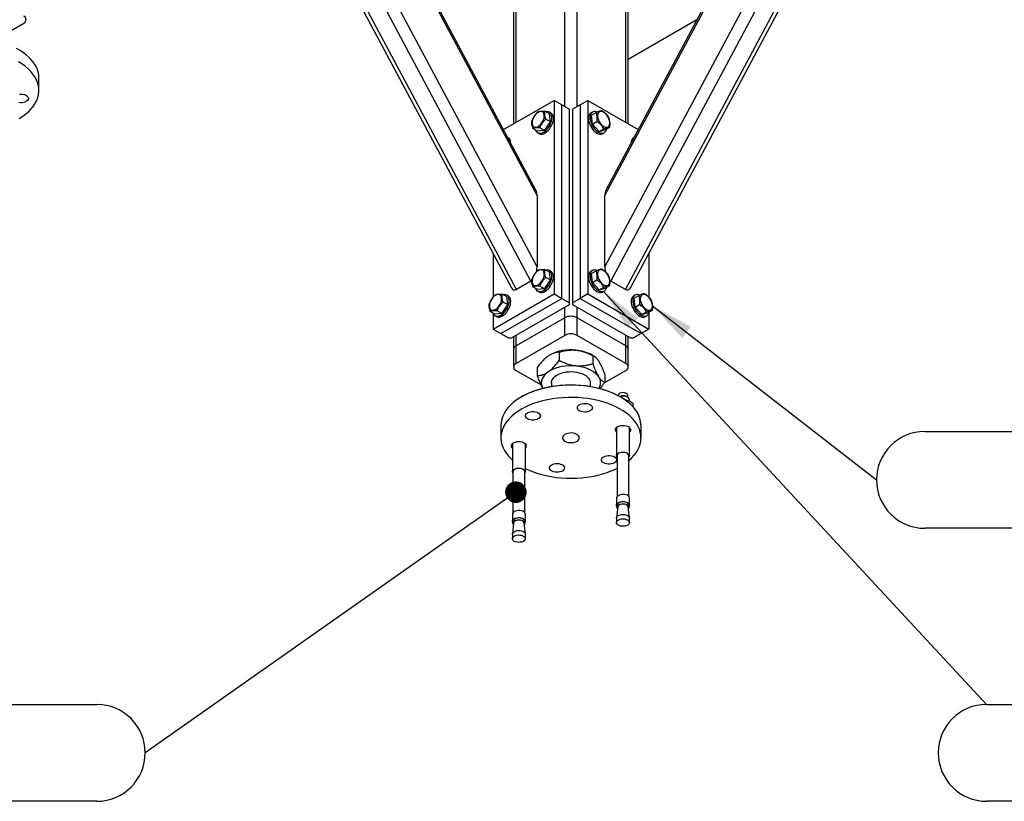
# Model space of a CAD drawing. Header units: millimetres. Extents: x 5 to 589, y 5 to 415.
# Tile 48 of 68: x 439 to 484, y 252 to 289. Entities that reach past the tile are written whole.
import ezdxf

# ---------------------------------------------------------------- set-up
doc = ezdxf.new("R2010")
doc.units = ezdxf.units.MM
doc.layers.add('NOTES', color=6, linetype='Continuous')
doc.layers.add('TRAIT-FORT', color=4, linetype='Continuous', lineweight=25)
doc.styles.add('SLDTEXTSTYLE0', font='TXT', dxfattribs={"width": 0.75})
doc.dimstyles.new('SLDDIMSTYLE4', dxfattribs={"dimtxt": 0.18, "dimasz": 1, "dimexe": 0, "dimexo": 0.0625, "dimgap": 0, "dimtad": 0, "dimtih": 1, "dimtoh": 1, "dimdec": 0, "dimrnd": 1e-09, "dimzin": 0, "dimdsep": 46, "dimtxsty": 'Standard', "dimblk1": 'DOT', "dimblk2": 'DOT', "dimsah": 1, "dimcen": 0.09, "dimadec": 0, "dimazin": 0, "dimtfac": 1, "dimtdec": 0, "dimtofl": 0, "dimtmove": 0, "dimatfit": 3, "dimldrblk": 'DOT', "dimfxl": 1, "dimfrac": 2, "dimtolj": 1, "dimtzin": 0, "dimarcsym": 0})
doc.dimstyles.new('SLDDIMSTYLE5', dxfattribs={"dimtxt": 0.18, "dimasz": 2, "dimexe": 0, "dimexo": 0.0625, "dimgap": 0, "dimtad": 0, "dimtih": 1, "dimtoh": 1, "dimdec": 0, "dimrnd": 1e-09, "dimzin": 0, "dimdsep": 46, "dimtxsty": 'Standard', "dimsah": 1, "dimcen": 0.09, "dimadec": 0, "dimazin": 0, "dimtfac": 2, "dimtdec": 0, "dimtofl": 0, "dimtmove": 0, "dimatfit": 3, "dimfxl": 1, "dimfrac": 2, "dimtolj": 1, "dimtzin": 0, "dimarcsym": 0})

# ---------------------------------------------------------------- blocks, each defined once
blk = doc.blocks.new('SW_NOTE_16')
at = {"layer": 'NOTES', "color": 0}
for p, q in [((-44.346, 2.248), (-2.248, 2.248)), ((-2.248, -2.248), (-44.346, -2.248))]:
    blk.add_line(p, q, dxfattribs=at)
for centre, start, end in [((-44.346, 0), 90, 270), ((-2.248, 0), 270, 90)]:
    blk.add_arc(centre, 2.248, start, end, dxfattribs=at)
at = {"layer": 'NOTES', "color": 0, "insert": (-23.423, 1.985), "char_height": 3.5, "attachment_point": 2, "style": 'SLDTEXTSTYLE0'}
blk.add_mtext('CHEVILLE HILTI M12', dxfattribs=at)
blk = doc.blocks.new('_Dot')
at = {"color": 0, "linetype": 'ByBlock', "lineweight": -2}
blk.add_line((-0.5, 0), (-1, 0), dxfattribs=at)
at = {"color": 0, "linetype": 'ByBlock', "const_width": 0.5}
blk.add_lwpolyline([(-0.25, 0, 1), (0.25, 0, 1)], format="xyb", close=True, dxfattribs=at)
blk = doc.blocks.new('SW_NOTE_17')
at = {"layer": 'NOTES', "color": 0}
for p, q in [((2.248, 2.248), (39.441, 2.248)), ((39.441, -2.248), (2.248, -2.248))]:
    blk.add_line(p, q, dxfattribs=at)
for centre, start, end in [((2.248, 0), 90, 270), ((39.441, 0), 270, 90)]:
    blk.add_arc(centre, 2.248, start, end, dxfattribs=at)
at = {"layer": 'NOTES', "color": 0, "insert": (20.882, 2.002), "char_height": 3.5, "attachment_point": 2, "style": 'SLDTEXTSTYLE0'}
blk.add_mtext('VIS H M10x30-26', dxfattribs=at)
blk = doc.blocks.new('SW_NOTE_18')
at = {"layer": 'NOTES', "color": 0}
for p, q in [((0, 0), (34.332, 0)), ((34.332, -4.496), (0, -4.496))]:
    blk.add_line(p, q, dxfattribs=at)
for centre, start, end in [((0, -2.248), 90, 270), ((34.332, -2.248), 270, 90)]:
    blk.add_arc(centre, 2.248, start, end, dxfattribs=at)
at = {"layer": 'NOTES', "color": 0, "insert": (16.989, -0.263), "char_height": 3.5, "attachment_point": 2, "style": 'SLDTEXTSTYLE0'}
blk.add_mtext('RONDELLE M 10', dxfattribs=at)

msp = doc.modelspace()

# ---------------------------------------------------------------- linework, layer by layer
at = {"layer": 'TRAIT-FORT', "color": 4, "linetype": 'Continuous', "lineweight": 25}
for p, q in [((462.375, 276.489), (447.88, 303.638)), ((462.658, 277.143), (448.541, 303.582)), ((465.805, 277.143), (479.922, 303.582)), ((466.088, 276.489), (480.583, 303.638)), ((447.137, 303.024), (461.473, 276.175)), ((461.704, 276.101), (447.208, 303.25)), ((466.759, 276.101), (481.255, 303.25)), ((466.99, 276.175), (481.326, 303.024)), ((462.658, 280.457), (451.099, 302.106)), ((462.606, 280.71), (451.266, 301.949)), ((465.805, 280.457), (477.364, 302.106)), ((477.197, 301.949), (465.857, 280.71)), ((463.949, 284.583), (463.949, 295.28)), ((464.514, 284.583), (464.514, 295.28)), ((461.569, 293.81), (461.569, 283.781)), ((461.686, 283.848), (461.686, 293.974)), ((466.777, 283.848), (466.777, 293.974)), ((466.894, 283.781), (466.894, 293.81)), ((437.662, 287.776), (438.846, 288.459)), ((470.075, 288.611), (466.894, 286.774)), ((439.551, 285.336), (439.551, 285.908)), ((461.109, 283.515), (463.454, 284.869)), ((463.454, 284.869), (463.454, 275.887)), ((463.807, 284.665), (463.454, 284.869)), ((463.807, 275.683), (463.807, 284.665)), ((463.807, 284.665), (464.161, 284.461)), ((464.656, 284.665), (464.302, 284.461)), ((464.656, 284.665), (465.009, 284.869)), ((464.656, 284.665), (464.656, 275.683)), ((465.009, 284.869), (465.009, 275.887)), ((465.009, 284.869), (467.354, 283.515)), ((463.236, 284.25), (463.024, 284.372)), ((463.304, 284.284), (463.234, 284.324)), ((463.278, 283.877), (463.236, 284.25)), ((464.161, 275.479), (464.161, 284.461)), ((464.302, 284.461), (464.302, 275.479)), ((465.229, 284.324), (465.159, 284.284)), ((465.185, 284.189), (465.397, 284.311)), ((465.228, 283.766), (465.185, 284.189)), ((463.002, 283.475), (463.278, 283.877)), ((463.278, 283.877), (463.066, 283.999)), ((465.228, 283.766), (465.439, 283.889)), ((465.547, 283.426), (465.228, 283.766)), ((462.682, 283.447), (462.47, 283.569)), ((463.002, 283.475), (462.682, 283.447)), ((462.684, 283.372), (462.754, 283.331)), ((463.002, 283.475), (462.79, 283.598)), ((465.547, 283.426), (465.759, 283.548)), ((465.547, 283.426), (465.824, 283.508)), ((465.709, 283.331), (465.779, 283.372)), ((465.824, 283.508), (466.036, 283.63)), ((461.325, 283.141), (461.301, 283.154)), ((467.137, 283.108), (467.128, 283.092)), ((467.162, 283.154), (467.139, 283.141)), ((462.658, 280.457), (462.658, 277.143)), ((465.805, 277.143), (465.805, 280.457)), ((460.625, 277.763), (460.625, 275.751)), ((467.838, 277.763), (467.838, 275.747)), ((463.236, 276.901), (463.024, 277.023)), ((463.304, 276.935), (463.234, 276.976)), ((463.278, 276.528), (463.236, 276.901)), ((465.229, 276.976), (465.159, 276.935)), ((465.185, 276.84), (465.397, 276.962)), ((465.228, 276.417), (465.185, 276.84)), ((462.375, 276.489), (461.704, 276.101)), ((463.002, 276.126), (463.278, 276.528)), ((463.278, 276.528), (463.066, 276.65)), ((465.228, 276.417), (465.439, 276.54)), ((465.547, 276.077), (465.228, 276.417)), ((466.759, 276.101), (466.088, 276.489)), ((460.625, 274.254), (463.454, 275.887)), ((462.682, 276.098), (462.47, 276.22)), ((463.002, 276.126), (462.682, 276.098)), ((462.684, 276.023), (462.754, 275.982)), ((463.002, 276.126), (462.79, 276.249)), ((463.454, 275.887), (463.807, 275.683)), ((465.009, 275.887), (464.656, 275.683)), ((465.009, 275.887), (467.838, 274.254)), ((465.547, 276.077), (465.759, 276.199)), ((465.547, 276.077), (465.824, 276.159)), ((465.709, 275.982), (465.779, 276.023)), ((465.824, 276.159), (466.036, 276.281)), ((460.979, 274.05), (463.807, 275.683)), ((461.256, 275.758), (461.044, 275.88)), ((461.298, 275.385), (461.086, 275.507)), ((461.325, 275.792), (461.254, 275.833)), ((461.298, 275.385), (461.256, 275.758)), ((463.807, 275.683), (464.161, 275.479)), ((464.161, 275.397), (464.161, 275.479)), ((464.656, 275.683), (464.302, 275.479)), ((464.302, 275.479), (464.302, 275.397)), ((464.656, 275.683), (467.484, 274.05)), ((467.209, 275.833), (467.139, 275.792)), ((467.165, 275.697), (467.377, 275.819)), ((467.207, 275.274), (467.165, 275.697)), ((460.702, 274.955), (460.49, 275.077)), ((461.022, 274.983), (460.702, 274.955)), ((461.022, 274.983), (460.81, 275.106)), ((461.022, 274.983), (461.298, 275.385)), ((461.474, 273.846), (464.161, 275.397)), ((463.949, 274.785), (463.949, 275.275)), ((464.302, 275.397), (466.989, 273.846)), ((464.514, 274.785), (464.514, 275.275)), ((467.207, 275.274), (467.419, 275.397)), ((467.527, 274.934), (467.207, 275.274)), ((467.527, 274.934), (467.739, 275.056)), ((467.527, 274.934), (467.804, 275.016)), ((467.804, 275.016), (468.016, 275.138)), ((460.625, 274.965), (460.625, 274.254)), ((460.704, 274.88), (460.775, 274.839)), ((463.949, 274.785), (461.686, 273.478)), ((463.949, 273.968), (463.949, 274.785)), ((466.777, 273.478), (464.514, 274.785)), ((464.514, 273.968), (464.514, 274.785)), ((467.688, 274.839), (467.759, 274.88)), ((467.838, 274.965), (467.838, 274.254)), ((460.625, 274.254), (460.979, 274.05)), ((467.838, 274.254), (467.484, 274.05)), ((460.979, 274.05), (461.332, 273.846)), ((461.332, 273.846), (461.474, 273.846)), ((461.569, 273.901), (461.569, 273.315)), ((463.949, 273.968), (461.686, 272.662)), ((461.686, 273.478), (461.686, 273.968)), ((466.777, 272.662), (464.514, 273.968)), ((466.777, 273.478), (466.777, 273.968)), ((466.894, 273.315), (466.894, 273.901)), ((466.989, 273.846), (467.131, 273.846)), ((467.484, 274.05), (467.131, 273.846)), ((461.569, 273.315), (461.569, 272.499)), ((461.686, 272.662), (461.686, 273.478)), ((463.68, 273.184), (463.68, 272.797)), ((466.777, 272.662), (466.777, 273.478)), ((466.894, 272.499), (466.894, 273.315)), ((463.259, 273.06), (463.254, 273.057)), ((465.302, 273.003), (465.204, 273.06)), ((465.245, 273.03), (465.245, 272.643)), ((461.686, 272.335), (462.843, 271.667)), ((462.666, 272.479), (462.666, 272.091)), ((465.777, 271.758), (466.777, 272.335)), ((465.797, 272.171), (465.797, 271.783)), ((463.332, 271.764), (463.332, 271.597)), ((465.132, 271.597), (465.132, 271.764)), ((461.968, 271.13), (461.933, 271.11)), ((466.421, 271.178), (466.421, 271.171)), ((466.505, 271.28), (466.487, 271.27)), ((466.53, 271.11), (466.495, 271.13)), ((466.805, 271.27), (466.788, 271.28)), ((466.858, 271.096), (466.805, 271.127)), ((466.871, 271.088), (466.871, 271.178)), ((466.946, 270.901), (466.946, 270.974)), ((467.098, 270.816), (467.098, 270.668)), ((460.982, 269.784), (460.982, 269.212)), ((466.346, 269.69), (466.346, 268.381)), ((466.946, 268.381), (466.946, 269.69)), ((467.482, 269.212), (467.482, 269.784)), ((461.517, 268.943), (461.517, 267.634)), ((462.117, 267.634), (462.117, 268.943)), ((466.371, 268.381), (466.371, 266.482)), ((466.921, 266.482), (466.921, 268.381)), ((461.542, 267.634), (461.542, 265.735)), ((462.092, 265.735), (462.092, 267.634)), ((466.346, 266.413), (466.346, 266.083)), ((466.946, 266.083), (466.946, 266.413)), ((466.401, 266.002), (466.347, 265.499)), ((466.371, 266.083), (466.371, 265.993)), ((466.946, 265.499), (466.892, 266.002)), ((466.921, 265.993), (466.921, 266.083)), ((461.517, 265.666), (461.517, 265.335)), ((462.117, 265.335), (462.117, 265.666)), ((466.346, 265.488), (466.346, 265.278)), ((466.946, 265.278), (466.946, 265.488)), ((461.571, 265.254), (461.517, 264.752)), ((461.542, 265.335), (461.542, 265.246)), ((462.116, 264.752), (462.062, 265.254)), ((462.092, 265.246), (462.092, 265.335)), ((461.517, 264.741), (461.517, 264.531)), ((462.117, 264.531), (462.117, 264.741))]:
    msp.add_line(p, q, dxfattribs=at)
at = {"layer": 'TRAIT-FORT', "color": 4, "linetype": 'Continuous', "lineweight": 25, "flags": 128}
for points in [[(439.551, 285.908), (439.551, 285.925), (439.54, 286.063), (439.511, 286.201), (439.464, 286.337), (439.401, 286.471), (439.32, 286.601), (439.223, 286.728), (439.11, 286.851), (438.982, 286.968), (438.839, 287.079), (438.682, 287.184), (438.512, 287.282)], [(438.641, 284.034), (438.801, 284.137), (438.948, 284.247), (439.08, 284.363), (439.197, 284.484), (439.298, 284.61), (439.382, 284.74), (439.45, 284.873), (439.501, 285.008), (439.534, 285.146), (439.55, 285.284), (439.547, 285.423), (439.527, 285.561), (439.49, 285.698), (439.435, 285.833), (439.363, 285.965), (439.274, 286.094), (439.169, 286.219), (439.048, 286.338), (438.912, 286.453), (438.762, 286.561), (438.599, 286.663)], [(438.651, 285.161), (438.729, 285.164), (438.806, 285.158), (438.879, 285.141), (438.944, 285.116), (438.997, 285.082), (439.036, 285.043), (439.06, 285), (439.065, 284.955), (439.054, 284.91), (439.025, 284.868), (438.981, 284.831), (438.923, 284.8), (438.856, 284.777), (438.781, 284.764), (438.703, 284.761), (438.625, 284.767)], [(462.428, 283.787), (462.441, 283.727), (462.467, 283.68), (462.503, 283.645), (462.548, 283.626), (462.6, 283.623), (462.657, 283.636), (462.717, 283.665), (462.776, 283.707), (462.832, 283.762), (462.883, 283.827), (462.927, 283.9), (462.961, 283.976), (462.984, 284.053), (462.996, 284.127), (462.995, 284.195), (462.981, 284.255), (462.956, 284.302), (462.92, 284.337), (462.875, 284.356), (462.822, 284.359), (462.765, 284.346), (462.706, 284.317), (462.647, 284.275), (462.59, 284.22), (462.539, 284.155), (462.495, 284.082), (462.461, 284.006), (462.438, 283.929), (462.427, 283.855), (462.428, 283.787)], [(462.587, 283.501), (462.59, 283.492), (462.618, 283.435), (462.657, 283.39), (462.706, 283.361), (462.763, 283.347), (462.826, 283.349), (462.893, 283.368), (462.963, 283.402), (463.032, 283.45), (463.099, 283.511), (463.162, 283.582), (463.218, 283.663), (463.265, 283.749), (463.303, 283.838), (463.33, 283.928), (463.345, 284.015), (463.347, 284.097), (463.337, 284.171), (463.315, 284.235), (463.281, 284.286), (463.237, 284.323), (463.184, 284.344), (463.124, 284.35), (463.073, 284.343)], [(462.754, 283.331), (462.777, 283.32), (462.834, 283.306), (462.897, 283.309), (462.964, 283.327), (463.034, 283.361), (463.103, 283.409), (463.17, 283.47), (463.232, 283.542), (463.288, 283.622), (463.336, 283.708), (463.374, 283.798), (463.401, 283.887), (463.415, 283.975), (463.418, 284.057), (463.408, 284.13), (463.385, 284.194), (463.352, 284.245), (463.308, 284.282), (463.304, 284.284)], [(465.074, 284.187), (465.054, 284.122), (465.045, 284.047), (465.049, 283.964), (465.065, 283.877), (465.093, 283.787), (465.132, 283.698), (465.181, 283.612), (465.238, 283.532), (465.301, 283.462), (465.368, 283.402), (465.438, 283.356), (465.507, 283.324), (465.574, 283.307), (465.637, 283.307), (465.693, 283.323), (465.709, 283.331)], [(465.145, 284.228), (465.124, 284.163), (465.116, 284.088), (465.119, 284.005), (465.136, 283.918), (465.164, 283.828), (465.203, 283.738), (465.252, 283.653), (465.308, 283.573), (465.372, 283.503), (465.439, 283.443), (465.509, 283.397), (465.578, 283.365), (465.645, 283.348), (465.707, 283.348), (465.763, 283.364), (465.811, 283.395), (465.849, 283.441), (465.875, 283.5), (465.886, 283.544)], [(465.468, 284.114), (465.482, 284.039), (465.507, 283.962), (465.543, 283.886), (465.588, 283.815), (465.641, 283.751), (465.698, 283.698), (465.757, 283.658), (465.816, 283.633), (465.873, 283.623), (465.924, 283.629), (465.968, 283.651), (466.002, 283.687), (466.025, 283.737), (466.036, 283.799), (466.035, 283.868), (466.022, 283.943), (465.996, 284.02), (465.96, 284.096), (465.915, 284.167), (465.863, 284.231), (465.806, 284.284), (465.746, 284.324), (465.687, 284.349), (465.631, 284.359), (465.58, 284.353), (465.536, 284.331), (465.502, 284.295), (465.479, 284.245), (465.467, 284.183), (465.468, 284.114)], [(461.335, 283.092), (461.335, 283.092), (461.326, 283.108)], [(462.428, 276.438), (462.441, 276.379), (462.467, 276.331), (462.503, 276.297), (462.548, 276.277), (462.6, 276.274), (462.657, 276.287), (462.717, 276.316), (462.776, 276.358), (462.832, 276.413), (462.883, 276.479), (462.927, 276.551), (462.961, 276.627), (462.984, 276.704), (462.996, 276.778), (462.995, 276.846), (462.981, 276.906), (462.956, 276.954), (462.92, 276.988), (462.875, 277.007), (462.822, 277.01), (462.765, 276.997), (462.706, 276.969), (462.647, 276.926), (462.59, 276.871), (462.539, 276.806), (462.495, 276.733), (462.461, 276.657), (462.438, 276.58), (462.427, 276.506), (462.428, 276.438)], [(462.587, 276.153), (462.59, 276.143), (462.618, 276.086), (462.657, 276.041), (462.706, 276.012), (462.763, 275.998), (462.826, 276.001), (462.893, 276.019), (462.963, 276.053), (463.032, 276.101), (463.099, 276.162), (463.162, 276.234), (463.218, 276.314), (463.265, 276.4), (463.303, 276.49), (463.33, 276.579), (463.345, 276.667), (463.347, 276.748), (463.337, 276.822), (463.315, 276.886), (463.281, 276.937), (463.237, 276.974), (463.184, 276.995), (463.124, 277.001), (463.073, 276.995)], [(462.754, 275.982), (462.777, 275.971), (462.834, 275.957), (462.897, 275.96), (462.964, 275.978), (463.034, 276.012), (463.103, 276.06), (463.17, 276.121), (463.232, 276.193), (463.288, 276.273), (463.336, 276.359), (463.374, 276.449), (463.401, 276.539), (463.415, 276.626), (463.418, 276.708), (463.408, 276.781), (463.385, 276.845), (463.352, 276.896), (463.308, 276.933), (463.304, 276.935)], [(465.074, 276.838), (465.054, 276.773), (465.045, 276.698), (465.049, 276.616), (465.065, 276.528), (465.093, 276.438), (465.132, 276.349), (465.181, 276.263), (465.238, 276.184), (465.301, 276.113), (465.368, 276.053), (465.438, 276.007), (465.507, 275.975), (465.574, 275.959), (465.637, 275.958), (465.693, 275.974), (465.709, 275.982)], [(465.145, 276.879), (465.124, 276.814), (465.116, 276.739), (465.119, 276.656), (465.136, 276.569), (465.164, 276.479), (465.203, 276.39), (465.252, 276.304), (465.308, 276.224), (465.372, 276.154), (465.439, 276.094), (465.509, 276.048), (465.578, 276.016), (465.645, 275.999), (465.707, 275.999), (465.763, 276.015), (465.811, 276.046), (465.849, 276.092), (465.875, 276.151), (465.886, 276.195)], [(465.468, 276.765), (465.482, 276.69), (465.507, 276.613), (465.543, 276.537), (465.588, 276.466), (465.641, 276.403), (465.698, 276.35), (465.757, 276.309), (465.816, 276.284), (465.873, 276.274), (465.924, 276.28), (465.968, 276.302), (466.002, 276.339), (466.025, 276.389), (466.036, 276.45), (466.035, 276.519), (466.022, 276.594), (465.996, 276.671), (465.96, 276.747), (465.915, 276.818), (465.863, 276.882), (465.806, 276.935), (465.746, 276.975), (465.687, 277.001), (465.631, 277.011), (465.58, 277.005), (465.536, 276.983), (465.502, 276.946), (465.479, 276.896), (465.467, 276.835), (465.468, 276.765)], [(460.448, 275.295), (460.462, 275.236), (460.487, 275.188), (460.523, 275.154), (460.568, 275.135), (460.62, 275.131), (460.677, 275.144), (460.737, 275.173), (460.796, 275.215), (460.852, 275.271), (460.904, 275.336), (460.947, 275.408), (460.981, 275.484), (461.004, 275.561), (461.016, 275.635), (461.015, 275.703), (461.001, 275.763), (460.976, 275.811), (460.94, 275.845), (460.895, 275.864), (460.842, 275.867), (460.785, 275.854), (460.726, 275.826), (460.667, 275.783), (460.61, 275.728), (460.559, 275.663), (460.516, 275.591), (460.481, 275.514), (460.458, 275.437), (460.447, 275.363), (460.448, 275.295)], [(460.607, 275.01), (460.61, 275), (460.638, 274.943), (460.677, 274.899), (460.726, 274.869), (460.783, 274.855), (460.846, 274.858), (460.914, 274.876), (460.983, 274.91), (461.052, 274.958), (461.119, 275.019), (461.182, 275.091), (461.238, 275.171), (461.285, 275.257), (461.323, 275.347), (461.35, 275.436), (461.365, 275.524), (461.367, 275.605), (461.357, 275.679), (461.335, 275.743), (461.301, 275.794), (461.257, 275.831), (461.204, 275.852), (461.144, 275.858), (461.093, 275.852)], [(460.775, 274.839), (460.797, 274.828), (460.854, 274.814), (460.917, 274.817), (460.984, 274.835), (461.054, 274.869), (461.123, 274.917), (461.19, 274.978), (461.253, 275.05), (461.309, 275.13), (461.356, 275.216), (461.394, 275.306), (461.421, 275.396), (461.435, 275.483), (461.438, 275.565), (461.428, 275.638), (461.405, 275.702), (461.372, 275.753), (461.328, 275.79), (461.325, 275.792)], [(467.054, 275.695), (467.033, 275.63), (467.025, 275.555), (467.029, 275.473), (467.045, 275.385), (467.073, 275.295), (467.112, 275.206), (467.161, 275.12), (467.218, 275.041), (467.281, 274.97), (467.348, 274.91), (467.418, 274.864), (467.487, 274.832), (467.554, 274.816), (467.617, 274.815), (467.673, 274.831), (467.688, 274.839)], [(467.125, 275.736), (467.104, 275.671), (467.096, 275.596), (467.099, 275.513), (467.116, 275.426), (467.144, 275.336), (467.183, 275.247), (467.232, 275.161), (467.288, 275.081), (467.351, 275.011), (467.419, 274.951), (467.488, 274.905), (467.558, 274.873), (467.625, 274.856), (467.687, 274.856), (467.743, 274.872), (467.791, 274.903), (467.829, 274.949), (467.855, 275.008), (467.866, 275.052)], [(467.448, 275.622), (467.462, 275.547), (467.487, 275.47), (467.523, 275.394), (467.568, 275.323), (467.621, 275.26), (467.678, 275.207), (467.737, 275.166), (467.796, 275.141), (467.853, 275.131), (467.904, 275.137), (467.947, 275.159), (467.982, 275.196), (468.005, 275.246), (468.016, 275.307), (468.015, 275.376), (468.001, 275.451), (467.976, 275.528), (467.94, 275.604), (467.895, 275.675), (467.843, 275.739), (467.786, 275.792), (467.726, 275.832), (467.667, 275.858), (467.611, 275.868), (467.559, 275.862), (467.516, 275.84), (467.482, 275.803), (467.459, 275.753), (467.447, 275.692), (467.448, 275.622)], [(463.173, 272.27), (463.078, 272.196), (462.999, 272.116), (462.937, 272.031), (462.892, 271.942), (462.865, 271.851), (462.857, 271.759), (462.867, 271.667), (462.895, 271.576), (462.928, 271.511)], [(464.463, 272.546), (464.304, 272.556), (464.144, 272.556), (463.985, 272.545), (463.83, 272.523), (463.68, 272.491), (463.537, 272.449), (463.404, 272.398), (463.282, 272.338), (463.173, 272.27)], [(463.332, 271.764), (463.333, 271.797), (463.35, 271.869), (463.384, 271.939), (463.434, 272.005), (463.5, 272.067), (463.581, 272.122), (463.673, 272.171), (463.777, 272.212), (463.89, 272.244), (464.009, 272.267), (464.132, 272.28), (464.258, 272.283), (464.383, 272.276), (464.505, 272.259), (464.621, 272.232), (464.731, 272.196), (464.83, 272.152), (464.918, 272.1), (464.992, 272.041), (465.052, 271.978), (465.095, 271.91), (465.122, 271.839), (465.131, 271.767), (465.132, 271.764)], [(465.521, 272.039), (465.457, 272.124), (465.376, 272.204), (465.28, 272.277), (465.169, 272.344), (465.046, 272.403), (464.912, 272.453), (464.769, 272.494), (464.618, 272.525), (464.463, 272.546)], [(467.482, 269.784), (467.48, 269.836), (467.465, 269.974), (467.432, 270.111), (467.381, 270.247), (467.313, 270.38), (467.228, 270.51), (467.127, 270.635), (467.01, 270.756), (466.878, 270.872), (466.732, 270.982), (466.572, 271.085), (466.399, 271.182), (466.214, 271.27), (466.018, 271.351), (465.813, 271.423), (465.599, 271.486), (465.377, 271.539), (465.15, 271.583), (464.917, 271.618), (464.681, 271.642), (464.442, 271.656), (464.201, 271.66), (463.962, 271.653), (463.723, 271.637), (463.487, 271.61), (463.256, 271.573), (463.03, 271.527), (462.81, 271.471), (462.598, 271.405), (462.395, 271.331), (462.202, 271.249), (462.02, 271.158), (461.85, 271.06), (461.693, 270.955), (461.55, 270.844), (461.422, 270.727), (461.309, 270.604), (461.212, 270.477), (461.131, 270.347), (461.068, 270.213), (461.022, 270.077), (460.993, 269.939), (460.982, 269.801), (460.982, 269.784)], [(461.968, 271.13), (461.969, 271.131), (462.144, 271.225), (462.331, 271.311), (462.529, 271.389), (462.736, 271.458), (462.952, 271.518), (463.175, 271.568), (463.403, 271.609), (463.637, 271.639), (463.873, 271.66), (464.112, 271.67), (464.351, 271.67), (464.59, 271.66), (464.826, 271.639), (465.06, 271.609), (465.288, 271.568), (465.511, 271.518), (465.727, 271.458), (465.934, 271.389), (466.132, 271.311), (466.319, 271.225), (466.494, 271.131), (466.495, 271.13)], [(466.921, 268.159), (467.041, 268.269), (467.154, 268.391), (467.251, 268.518), (467.332, 268.649), (467.395, 268.782), (467.441, 268.918), (467.47, 269.056), (467.481, 269.195), (467.475, 269.333), (467.45, 269.471), (467.408, 269.608), (467.349, 269.742), (467.273, 269.874), (467.18, 270.001), (467.071, 270.125), (466.946, 270.243), (466.807, 270.356), (466.653, 270.463), (466.487, 270.563), (466.308, 270.655), (466.117, 270.74), (465.917, 270.816), (465.707, 270.884), (465.489, 270.942), (465.264, 270.991), (465.034, 271.03), (464.799, 271.059), (464.561, 271.078), (464.322, 271.087), (464.081, 271.086), (463.842, 271.075), (463.605, 271.053), (463.371, 271.021), (463.142, 270.98), (462.919, 270.928), (462.703, 270.868), (462.495, 270.798), (462.297, 270.72), (462.109, 270.633), (461.933, 270.539)], [(466.76, 271.29), (466.701, 271.304), (466.637, 271.308), (466.574, 271.301), (466.517, 271.284), (466.47, 271.259), (466.438, 271.227), (466.422, 271.191), (466.421, 271.178)], [(461.933, 270.539), (461.77, 270.437), (461.62, 270.329), (461.484, 270.214), (461.363, 270.094), (461.258, 269.97), (461.17, 269.841), (461.097, 269.709), (461.042, 269.574), (461.005, 269.437), (460.985, 269.299), (460.983, 269.16), (460.998, 269.022), (461.031, 268.884), (461.082, 268.749), (461.15, 268.616), (461.235, 268.486), (461.336, 268.36), (461.453, 268.239), (461.517, 268.181)], [(462.711, 270.09), (462.65, 270.061), (462.579, 270.042), (462.503, 270.032), (462.425, 270.032), (462.348, 270.042), (462.278, 270.061), (462.216, 270.09), (462.167, 270.125), (462.133, 270.166), (462.116, 270.21), (462.116, 270.255), (462.133, 270.299), (462.167, 270.34), (462.216, 270.375), (462.278, 270.404), (462.348, 270.423), (462.425, 270.433), (462.503, 270.433), (462.579, 270.423), (462.65, 270.404), (462.711, 270.375), (462.76, 270.34), (462.794, 270.299), (462.812, 270.255), (462.812, 270.21), (462.794, 270.166), (462.76, 270.125), (462.711, 270.09)], [(464.788, 270.411), (464.715, 270.427), (464.65, 270.453), (464.597, 270.486), (464.558, 270.525), (464.535, 270.568), (464.529, 270.614), (464.54, 270.658), (464.569, 270.7), (464.613, 270.738), (464.671, 270.769), (464.739, 270.791), (464.813, 270.805), (464.892, 270.808), (464.969, 270.801), (465.042, 270.785), (465.107, 270.759), (465.16, 270.726), (465.199, 270.687), (465.222, 270.644), (465.228, 270.598), (465.217, 270.554), (465.188, 270.512), (465.144, 270.474), (465.086, 270.443), (465.019, 270.421), (464.944, 270.407), (464.865, 270.404), (464.788, 270.411)], [(466.308, 269.533), (466.297, 269.578), (466.302, 269.623), (466.326, 269.666), (466.365, 269.705), (466.418, 269.739), (466.483, 269.764), (466.556, 269.781), (466.633, 269.787), (466.711, 269.784), (466.786, 269.771), (466.854, 269.748), (466.912, 269.717), (466.956, 269.68), (466.984, 269.638), (466.996, 269.593), (466.99, 269.548), (466.967, 269.505), (466.946, 269.481)], [(466.346, 269.481), (466.337, 269.491), (466.308, 269.533)], [(461.517, 268.734), (461.507, 268.744), (461.479, 268.786), (461.467, 268.831), (461.473, 268.876), (461.496, 268.919), (461.535, 268.958), (461.588, 268.992), (461.653, 269.017), (461.726, 269.034), (461.804, 269.04), (461.882, 269.037), (461.957, 269.024), (462.025, 269.001), (462.082, 268.97), (462.126, 268.933), (462.155, 268.891), (462.155, 268.891)], [(463.865, 269.138), (463.901, 269.094), (463.952, 269.056), (464.017, 269.025), (464.092, 269.002), (464.173, 268.99), (464.257, 268.988), (464.34, 268.996), (464.418, 269.015), (464.487, 269.043), (464.544, 269.078), (464.586, 269.12), (464.612, 269.166), (464.62, 269.215), (464.61, 269.263), (464.582, 269.309), (464.538, 269.35), (464.48, 269.385), (464.409, 269.412), (464.331, 269.429), (464.248, 269.436), (464.164, 269.433), (464.083, 269.419), (464.009, 269.396), (463.946, 269.364), (463.896, 269.325), (463.862, 269.281), (463.844, 269.234), (463.845, 269.185), (463.865, 269.138)], [(465.752, 268.334), (465.813, 268.363), (465.884, 268.382), (465.96, 268.392), (466.038, 268.392), (466.115, 268.382), (466.185, 268.363), (466.247, 268.334), (466.296, 268.299), (466.33, 268.258), (466.347, 268.214), (466.347, 268.169), (466.33, 268.125), (466.296, 268.084), (466.247, 268.049), (466.185, 268.02), (466.115, 268.001), (466.038, 267.991), (465.96, 267.991), (465.884, 268.001), (465.813, 268.02), (465.752, 268.049), (465.703, 268.084), (465.669, 268.125), (465.651, 268.169), (465.651, 268.214), (465.669, 268.258), (465.703, 268.299), (465.752, 268.334)], [(466.371, 268.312), (466.35, 268.353), (466.348, 268.397), (466.364, 268.439), (466.397, 268.478), (466.447, 268.511), (466.509, 268.535), (466.58, 268.55), (466.654, 268.554), (466.729, 268.548), (466.798, 268.531)], [(466.785, 268.518), (466.719, 268.534), (466.648, 268.54), (466.577, 268.535), (466.51, 268.519), (466.453, 268.494), (466.409, 268.461), (466.381, 268.423), (466.371, 268.382), (466.371, 268.381)], [(466.798, 268.531), (466.858, 268.504), (466.904, 268.47), (466.934, 268.43), (466.946, 268.387), (466.939, 268.344), (466.921, 268.312)], [(461.542, 267.565), (461.529, 267.585), (461.517, 267.628), (461.524, 267.671), (461.549, 267.712), (461.591, 267.748), (461.647, 267.777), (461.714, 267.797), (461.787, 267.806), (461.862, 267.805), (461.935, 267.793), (462, 267.771), (462.053, 267.741), (462.092, 267.703), (462.113, 267.662), (462.115, 267.618), (462.099, 267.576), (462.092, 267.565)], [(462.092, 267.634), (462.083, 267.674), (462.056, 267.713), (462.012, 267.746), (461.956, 267.771), (461.89, 267.787), (461.818, 267.793), (461.747, 267.788), (461.681, 267.772), (461.623, 267.747), (461.579, 267.714), (461.552, 267.676), (461.542, 267.635), (461.542, 267.634)], [(462.117, 267.787), (462.249, 267.725), (462.445, 267.645), (462.65, 267.573), (462.864, 267.51), (463.086, 267.456), (463.313, 267.412), (463.546, 267.378), (463.782, 267.354), (464.021, 267.34), (464.262, 267.336), (464.501, 267.342), (464.74, 267.359), (464.976, 267.386), (465.207, 267.422), (465.433, 267.469), (465.653, 267.525), (465.865, 267.59), (466.068, 267.664), (466.261, 267.747), (466.371, 267.8)], [(463.675, 268.013), (463.748, 267.997), (463.813, 267.971), (463.866, 267.938), (463.905, 267.899), (463.928, 267.855), (463.934, 267.81), (463.923, 267.766), (463.894, 267.724), (463.85, 267.686), (463.792, 267.655), (463.724, 267.633), (463.65, 267.619), (463.571, 267.616), (463.494, 267.623), (463.421, 267.639), (463.356, 267.665), (463.303, 267.698), (463.264, 267.737), (463.241, 267.78), (463.235, 267.825), (463.246, 267.87), (463.275, 267.912), (463.319, 267.95), (463.377, 267.98), (463.444, 268.003), (463.519, 268.016), (463.598, 268.02), (463.675, 268.013)], [(466.798, 266.563), (466.729, 266.58), (466.654, 266.586), (466.58, 266.582), (466.509, 266.567), (466.447, 266.543), (466.397, 266.51), (466.364, 266.471), (466.348, 266.429), (466.346, 266.413)], [(462.117, 265.666), (462.113, 265.694), (462.092, 265.736), (462.053, 265.773), (462, 265.803), (461.935, 265.825), (461.862, 265.837), (461.787, 265.839), (461.714, 265.829), (461.647, 265.809), (461.591, 265.78), (461.549, 265.744), (461.524, 265.703), (461.517, 265.666)], [(466.371, 266.013), (466.35, 266.055), (466.348, 266.098), (466.364, 266.141), (466.397, 266.179), (466.447, 266.212), (466.509, 266.237), (466.58, 266.251), (466.654, 266.256), (466.729, 266.249), (466.798, 266.232)], [(466.785, 266.22), (466.719, 266.236), (466.648, 266.241), (466.577, 266.236), (466.51, 266.221), (466.453, 266.195), (466.409, 266.163), (466.381, 266.125), (466.371, 266.084), (466.371, 266.083)], [(466.393, 265.931), (466.38, 265.953), (466.371, 265.994), (466.381, 266.035), (466.409, 266.073), (466.453, 266.106), (466.51, 266.131), (466.577, 266.146), (466.648, 266.151), (466.719, 266.146), (466.785, 266.13)], [(466.771, 266.115), (466.709, 266.13), (466.642, 266.135), (466.576, 266.129), (466.515, 266.113), (466.464, 266.088), (466.426, 266.056), (466.405, 266.019), (466.401, 266.002)], [(466.785, 266.13), (466.842, 266.104), (466.885, 266.071), (466.912, 266.033), (466.921, 265.992), (466.912, 265.951), (466.899, 265.931)], [(466.798, 266.232), (466.858, 266.206), (466.904, 266.171), (466.934, 266.132), (466.946, 266.089), (466.939, 266.045), (466.921, 266.013)], [(461.542, 265.266), (461.529, 265.286), (461.517, 265.329), (461.524, 265.373), (461.549, 265.413), (461.591, 265.449), (461.647, 265.478), (461.714, 265.498), (461.787, 265.508), (461.862, 265.507), (461.935, 265.495), (462, 265.473), (462.053, 265.442), (462.092, 265.405), (462.113, 265.363), (462.115, 265.32), (462.099, 265.278), (462.092, 265.266)], [(462.092, 265.335), (462.083, 265.376), (462.056, 265.414), (462.012, 265.447), (461.956, 265.472), (461.89, 265.489), (461.818, 265.494), (461.747, 265.489), (461.681, 265.473), (461.623, 265.448), (461.579, 265.416), (461.552, 265.378), (461.542, 265.336), (461.542, 265.335)], [(461.564, 265.184), (461.551, 265.206), (461.542, 265.247), (461.552, 265.288), (461.579, 265.326), (461.623, 265.359), (461.681, 265.384), (461.747, 265.399), (461.818, 265.404), (461.89, 265.399), (461.956, 265.383), (462.012, 265.357), (462.056, 265.324), (462.083, 265.286), (462.092, 265.245), (462.082, 265.204), (462.07, 265.184)], [(462.062, 265.254), (462.062, 265.258), (462.047, 265.295), (462.015, 265.329), (461.969, 265.357), (461.911, 265.377), (461.846, 265.387), (461.779, 265.386), (461.715, 265.375), (461.658, 265.354), (461.613, 265.326), (461.584, 265.291), (461.571, 265.254)], [(466.346, 265.488), (466.348, 265.504), (466.364, 265.546), (466.397, 265.585), (466.447, 265.618), (466.509, 265.642), (466.58, 265.657), (466.654, 265.661), (466.729, 265.655), (466.798, 265.638)], [(466.798, 265.428), (466.858, 265.401), (466.904, 265.367), (466.934, 265.327), (466.946, 265.284), (466.939, 265.241), (466.914, 265.2), (466.872, 265.164), (466.816, 265.135), (466.749, 265.116), (466.676, 265.106), (466.601, 265.107), (466.528, 265.119), (466.463, 265.141), (466.41, 265.172), (466.372, 265.209), (466.35, 265.25), (466.348, 265.294), (466.364, 265.336), (466.397, 265.375), (466.447, 265.408), (466.509, 265.432), (466.58, 265.447), (466.654, 265.451), (466.729, 265.445), (466.798, 265.428)], [(466.798, 265.638), (466.858, 265.611), (466.904, 265.577), (466.934, 265.537), (466.946, 265.494), (466.946, 265.488)], [(461.517, 264.741), (461.524, 264.778), (461.549, 264.819), (461.591, 264.855), (461.647, 264.884), (461.714, 264.904), (461.787, 264.913), (461.862, 264.912), (461.935, 264.9), (462, 264.878), (462.053, 264.848), (462.092, 264.811), (462.113, 264.769), (462.117, 264.741)], [(461.665, 264.382), (461.605, 264.408), (461.559, 264.442), (461.529, 264.482), (461.517, 264.525), (461.524, 264.568), (461.549, 264.609), (461.591, 264.645), (461.647, 264.674), (461.714, 264.694), (461.787, 264.704), (461.862, 264.702), (461.935, 264.69), (462, 264.668), (462.053, 264.638), (462.092, 264.601), (462.113, 264.559), (462.115, 264.516), (462.099, 264.473), (462.066, 264.434), (462.016, 264.402), (461.954, 264.377), (461.883, 264.362), (461.809, 264.358), (461.734, 264.365), (461.665, 264.382)]]:
    msp.add_lwpolyline(points, dxfattribs=at)
at = {"layer": 'TRAIT-FORT', "color": 4, "linetype": 'Continuous', "lineweight": 25}
for centre, radius, start, end in [((438.784, 288.623), 0.175, 290.7834, 69.2166), ((465.262, 284.108), 0.204, 120.61, 157.374), ((465.341, 284.134), 0.217, 64.4059, 154.4766), ((461.164, 282.917), 0.275, 355.8698, 54.3203), ((467.413, 282.895), 0.388, 157.4774, 179.6399), ((467.242, 282.965), 0.204, 120.61, 157.374), ((465.262, 276.76), 0.204, 120.61, 157.374), ((465.341, 276.785), 0.217, 64.4059, 154.4766), ((467.242, 275.617), 0.204, 120.61, 157.374), ((467.321, 275.642), 0.217, 64.4059, 154.4766), ((464.232, 274.239), 0.615, 62.6097, 117.3903), ((464.232, 273.422), 0.615, 62.6097, 117.3903), ((461.769, 273.295), 0.201, 114.3747, 174.3052), ((464.216, 271.238), 2.058, 83.1201, 117.7177), ((464.32, 271.449), 1.837, 61.2246, 85.5353), ((466.694, 273.295), 0.201, 5.6948, 65.6253), ((461.748, 272.499), 0.175, 110.7834, 249.2166), ((466.715, 272.499), 0.175, 290.7834, 69.2166), ((465.114, 271.764), 0.491, 329.0555, 34.0586), ((466.646, 270.825), 0.341, 62.1562, 116.4034), ((466.646, 270.659), 0.488, 71.8831, 107.0941), ((466.646, 271.015), 0.301, 61.923, 118.077), ((466.738, 271.156), 0.136, 9.1598, 80.4345), ((466.768, 270.945), 0.181, 9.1903, 80.404), ((462.031, 268.838), 0.135, 309.6634, 22.9671), ((466.755, 268.352), 0.169, 9.9818, 79.6125), ((466.768, 266.384), 0.181, 9.1903, 80.404), ((466.742, 265.963), 0.154, 14.276, 79.3553), ((466.755, 266.053), 0.169, 9.9818, 79.6125)]:
    msp.add_arc(centre, radius, start, end, dxfattribs=at)
for centre, major_axis, start_param, end_param in [((462.375, 280.293), (0.12, 0.514), 5.149104, 5.765397), ((466.088, 280.293), (-0.12, 0.514), 0.517788, 1.134081), ((462.375, 276.98), (0.12, 0.514), 4.706008, 5.149104), ((466.088, 276.98), (-0.12, 0.514), 1.134081, 1.591886), ((462.375, 276.98), (0.12, 0.514), 3.578308, 3.73839), ((466.088, 276.98), (-0.12, 0.514), 2.520499, 2.704878), ((461.704, 276.592), (0.12, 0.514), 2.623805, 3.578308), ((466.759, 276.592), (-0.12, 0.514), 2.704878, 3.659381)]:
    msp.add_ellipse(centre, major_axis=major_axis, ratio=0.498758, start_param=start_param, end_param=end_param, dxfattribs=at)
for points, knots in [([(462.704, 284.343), (462.672, 284.313), (462.608, 284.252), (462.53, 284.151), (462.47, 284.046), (462.441, 283.977), (462.427, 283.942)], [0, 0, 0, 0, 0.264605, 0.534948, 0.765343, 1, 1, 1, 1]), ([(462.704, 284.343), (462.724, 284.35), (462.764, 284.364), (462.842, 284.375), (462.93, 284.377), (462.992, 284.374), (463.024, 284.372)], [0, 0, 0, 0, 0.264605, 0.534948, 0.765343, 1, 1, 1, 1]), ([(463.066, 283.999), (463.058, 284.026), (463.041, 284.08), (463.021, 284.165), (463.012, 284.254), (463.016, 284.324), (463.022, 284.361), (463.024, 284.372)], [0, 0, 0, 0, 0.1920039, 0.3858618, 0.637826, 0.8965988, 1, 1, 1, 1]), ([(465.673, 284.393), (465.657, 284.39), (465.624, 284.385), (465.558, 284.367), (465.481, 284.342), (465.425, 284.321), (465.397, 284.311)], [0, 0, 0, 0, 0.264605, 0.534948, 0.765343, 1, 1, 1, 1]), ([(465.439, 283.889), (465.445, 283.949), (465.454, 284.048), (465.439, 284.176), (465.418, 284.255), (465.401, 284.299), (465.397, 284.311)], [0, 0, 0, 0, 0.385549, 0.637642, 0.896546, 1, 1, 1, 1]), ([(465.673, 284.393), (465.709, 284.368), (465.781, 284.317), (465.87, 284.232), (465.941, 284.142), (465.975, 284.083), (465.993, 284.052)], [0, 0, 0, 0, 0.264605, 0.534948, 0.765343, 1, 1, 1, 1]), ([(462.47, 283.569), (462.454, 283.623), (462.427, 283.711), (462.416, 283.824), (462.419, 283.894), (462.425, 283.931), (462.427, 283.942)], [0, 0, 0, 0, 0.385549, 0.637642, 0.896546, 1, 1, 1, 1]), ([(462.79, 283.598), (462.806, 283.637), (462.839, 283.716), (462.905, 283.824), (462.982, 283.919), (463.038, 283.972), (463.066, 283.999)], [0, 0, 0, 0, 0.264605, 0.534948, 0.765343, 1, 1, 1, 1]), ([(465.759, 283.548), (465.739, 283.582), (465.699, 283.651), (465.621, 283.743), (465.533, 283.823), (465.471, 283.866), (465.439, 283.889)], [0, 0, 0, 0, 0.264605, 0.534948, 0.765343, 1, 1, 1, 1]), ([(466.036, 283.63), (466.039, 283.66), (466.045, 283.72), (466.046, 283.816), (466.035, 283.917), (466.014, 283.997), (465.998, 284.04), (465.993, 284.052)], [0, 0, 0, 0, 0.192004, 0.385862, 0.637826, 0.896599, 1, 1, 1, 1]), ([(462.79, 283.598), (462.754, 283.6), (462.682, 283.604), (462.594, 283.6), (462.522, 283.588), (462.488, 283.575), (462.47, 283.569)], [0, 0, 0, 0, 0.264605, 0.534948, 0.765343, 1, 1, 1, 1]), ([(465.759, 283.548), (465.791, 283.56), (465.855, 283.583), (465.933, 283.608), (465.993, 283.623), (466.022, 283.628), (466.036, 283.63)], [0, 0, 0, 0, 0.264605, 0.534948, 0.765343, 1, 1, 1, 1]), ([(462.704, 276.995), (462.672, 276.964), (462.608, 276.903), (462.53, 276.802), (462.47, 276.697), (462.441, 276.628), (462.427, 276.593)], [0, 0, 0, 0, 0.264605, 0.534948, 0.765343, 1, 1, 1, 1]), ([(462.704, 276.995), (462.724, 277.002), (462.764, 277.016), (462.842, 277.026), (462.93, 277.029), (462.992, 277.025), (463.024, 277.023)], [0, 0, 0, 0, 0.264605, 0.534948, 0.765343, 1, 1, 1, 1]), ([(463.066, 276.65), (463.058, 276.677), (463.041, 276.731), (463.021, 276.817), (463.012, 276.905), (463.016, 276.975), (463.022, 277.012), (463.024, 277.023)], [0, 0, 0, 0, 0.192004, 0.385862, 0.637826, 0.896599, 1, 1, 1, 1]), ([(465.673, 277.044), (465.657, 277.041), (465.624, 277.036), (465.558, 277.018), (465.481, 276.993), (465.425, 276.972), (465.397, 276.962)], [0, 0, 0, 0, 0.264605, 0.534948, 0.765343, 1, 1, 1, 1]), ([(465.439, 276.54), (465.445, 276.6), (465.454, 276.699), (465.439, 276.827), (465.418, 276.906), (465.401, 276.95), (465.397, 276.962)], [0, 0, 0, 0, 0.385549, 0.637642, 0.896546, 1, 1, 1, 1]), ([(465.673, 277.044), (465.709, 277.019), (465.781, 276.968), (465.87, 276.883), (465.941, 276.794), (465.975, 276.734), (465.993, 276.704)], [0, 0, 0, 0, 0.264605, 0.534948, 0.765343, 1, 1, 1, 1]), ([(462.47, 276.22), (462.454, 276.274), (462.427, 276.363), (462.416, 276.475), (462.419, 276.545), (462.425, 276.582), (462.427, 276.593)], [0, 0, 0, 0, 0.385549, 0.637642, 0.896546, 1, 1, 1, 1]), ([(462.79, 276.249), (462.806, 276.288), (462.839, 276.368), (462.905, 276.475), (462.982, 276.57), (463.038, 276.623), (463.066, 276.65)], [0, 0, 0, 0, 0.264605, 0.534948, 0.765343, 1, 1, 1, 1]), ([(465.759, 276.199), (465.739, 276.233), (465.699, 276.302), (465.621, 276.394), (465.533, 276.474), (465.471, 276.518), (465.439, 276.54)], [0, 0, 0, 0, 0.264605, 0.534948, 0.765343, 1, 1, 1, 1]), ([(466.036, 276.281), (466.039, 276.311), (466.045, 276.371), (466.046, 276.467), (466.035, 276.568), (466.014, 276.648), (465.998, 276.691), (465.993, 276.704)], [0, 0, 0, 0, 0.192004, 0.385862, 0.637826, 0.896599, 1, 1, 1, 1]), ([(460.724, 275.852), (460.744, 275.859), (460.784, 275.873), (460.862, 275.883), (460.95, 275.886), (461.012, 275.882), (461.044, 275.88)], [0, 0, 0, 0, 0.264605, 0.534948, 0.765343, 1, 1, 1, 1]), ([(462.79, 276.249), (462.754, 276.251), (462.682, 276.255), (462.594, 276.251), (462.522, 276.239), (462.488, 276.226), (462.47, 276.22)], [0, 0, 0, 0, 0.264605, 0.534948, 0.765343, 1, 1, 1, 1]), ([(465.759, 276.199), (465.791, 276.211), (465.855, 276.234), (465.933, 276.259), (465.993, 276.274), (466.022, 276.279), (466.036, 276.281)], [0, 0, 0, 0, 0.264605, 0.534948, 0.765343, 1, 1, 1, 1]), ([(467.653, 275.901), (467.637, 275.898), (467.604, 275.893), (467.538, 275.875), (467.461, 275.85), (467.405, 275.829), (467.377, 275.819)], [0, 0, 0, 0, 0.264605, 0.534948, 0.765343, 1, 1, 1, 1]), ([(467.653, 275.901), (467.689, 275.876), (467.761, 275.825), (467.849, 275.74), (467.92, 275.651), (467.955, 275.591), (467.973, 275.561)], [0, 0, 0, 0, 0.264605, 0.534948, 0.765343, 1, 1, 1, 1]), ([(460.49, 275.077), (460.474, 275.131), (460.447, 275.22), (460.436, 275.332), (460.439, 275.402), (460.445, 275.439), (460.447, 275.45)], [0, 0, 0, 0, 0.385549, 0.637642, 0.896546, 1, 1, 1, 1]), ([(460.724, 275.852), (460.692, 275.821), (460.628, 275.76), (460.55, 275.659), (460.49, 275.554), (460.462, 275.485), (460.447, 275.45)], [0, 0, 0, 0, 0.264605, 0.534948, 0.765343, 1, 1, 1, 1]), ([(460.81, 275.106), (460.826, 275.145), (460.859, 275.225), (460.925, 275.332), (461.002, 275.427), (461.058, 275.48), (461.086, 275.507)], [0, 0, 0, 0, 0.264605, 0.534948, 0.765343, 1, 1, 1, 1]), ([(461.086, 275.507), (461.078, 275.534), (461.061, 275.588), (461.042, 275.674), (461.032, 275.763), (461.036, 275.832), (461.042, 275.869), (461.044, 275.88)], [0, 0, 0, 0, 0.192004, 0.385862, 0.637826, 0.896599, 1, 1, 1, 1]), ([(467.419, 275.397), (467.425, 275.457), (467.433, 275.556), (467.419, 275.684), (467.398, 275.763), (467.381, 275.807), (467.377, 275.819)], [0, 0, 0, 0, 0.385549, 0.637642, 0.896546, 1, 1, 1, 1]), ([(468.016, 275.138), (468.019, 275.168), (468.025, 275.228), (468.026, 275.325), (468.015, 275.425), (467.994, 275.505), (467.978, 275.548), (467.973, 275.561)], [0, 0, 0, 0, 0.192004, 0.385862, 0.637826, 0.896599, 1, 1, 1, 1]), ([(460.81, 275.106), (460.774, 275.108), (460.702, 275.112), (460.614, 275.108), (460.543, 275.096), (460.508, 275.083), (460.49, 275.077)], [0, 0, 0, 0, 0.264605, 0.534948, 0.765343, 1, 1, 1, 1]), ([(467.739, 275.056), (467.719, 275.09), (467.679, 275.159), (467.601, 275.251), (467.513, 275.331), (467.451, 275.375), (467.419, 275.397)], [0, 0, 0, 0, 0.264605, 0.534948, 0.765343, 1, 1, 1, 1]), ([(467.739, 275.056), (467.771, 275.068), (467.835, 275.091), (467.913, 275.116), (467.973, 275.131), (468.001, 275.136), (468.016, 275.138)], [0, 0, 0, 0, 0.264605, 0.534948, 0.765343, 1, 1, 1, 1]), ([(463.68, 273.184), (463.646, 273.181), (463.577, 273.176), (463.468, 273.151), (463.355, 273.111), (463.255, 273.06), (463.194, 273.019), (463.173, 273.005)], [0, 0, 0, 0, 0.215518, 0.432228, 0.654461, 0.879693, 1, 1, 1, 1]), ([(463.68, 273.184), (463.787, 273.215), (463.95, 273.261), (464.183, 273.288), (464.32, 273.29), (464.413, 273.285), (464.446, 273.282), (464.463, 273.281)], [0, 0, 0, 0, 0.432042, 0.655915, 0.879635, 0.939778, 1, 1, 1, 1]), ([(464.463, 273.281), (464.531, 273.272), (464.668, 273.253), (464.868, 273.195), (465.062, 273.121), (465.184, 273.061), (465.245, 273.03)], [0, 0, 0, 0, 0.249578, 0.504364, 0.751047, 1, 1, 1, 1]), ([(463.173, 273.005), (463.129, 272.972), (463.04, 272.905), (462.91, 272.776), (462.785, 272.634), (462.706, 272.531), (462.666, 272.479)], [0, 0, 0, 0, 0.249578, 0.504364, 0.751047, 1, 1, 1, 1]), ([(463.173, 272.27), (463.217, 272.304), (463.306, 272.371), (463.436, 272.499), (463.561, 272.642), (463.64, 272.745), (463.68, 272.797)], [0, 0, 0, 0, 0.249578, 0.504364, 0.751047, 1, 1, 1, 1]), ([(464.463, 272.546), (464.395, 272.555), (464.257, 272.574), (464.057, 272.632), (463.863, 272.707), (463.741, 272.767), (463.68, 272.797)], [0, 0, 0, 0, 0.249578, 0.504364, 0.751047, 1, 1, 1, 1]), ([(465.521, 272.774), (465.491, 272.817), (465.431, 272.903), (465.355, 272.97), (465.293, 273.01), (465.261, 273.023), (465.245, 273.03)], [0, 0, 0, 0, 0.309389, 0.628296, 0.813739, 1, 1, 1, 1]), ([(465.797, 272.171), (465.787, 272.196), (465.769, 272.247), (465.729, 272.351), (465.686, 272.453), (465.642, 272.55), (465.597, 272.644), (465.556, 272.719), (465.526, 272.766), (465.521, 272.774)], [0, 0, 0, 0, 0.108582, 0.217288, 0.45505, 0.574728, 0.693064, 0.943215, 1, 1, 1, 1]), ([(462.666, 272.091), (462.736, 272.099), (462.841, 272.11), (462.992, 272.165), (463.091, 272.215), (463.152, 272.256), (463.173, 272.27)], [0, 0, 0, 0, 0.432046, 0.65435, 0.879654, 1, 1, 1, 1]), ([(465.245, 272.643), (465.192, 272.627), (465.086, 272.595), (464.918, 272.561), (464.743, 272.539), (464.59, 272.536), (464.495, 272.544), (464.463, 272.546)], [0, 0, 0, 0, 0.215518, 0.432228, 0.654461, 0.879693, 1, 1, 1, 1]), ([(465.245, 272.643), (465.261, 272.6), (465.293, 272.513), (465.354, 272.363), (465.43, 272.193), (465.49, 272.091), (465.521, 272.039)], [0, 0, 0, 0, 0.185495, 0.371707, 0.681662, 1, 1, 1, 1]), ([(462.666, 272.091), (462.682, 272.048), (462.715, 271.962), (462.762, 271.845), (462.807, 271.741), (462.851, 271.649), (462.892, 271.57), (462.919, 271.526), (462.93, 271.508)], [0, 0, 0, 0, 0.193264, 0.387274, 0.548423, 0.710438, 0.875748, 1, 1, 1, 1]), ([(465.521, 272.039), (465.526, 272.031), (465.566, 271.97), (465.641, 271.88), (465.727, 271.814), (465.778, 271.792), (465.797, 271.783)], [0, 0, 0, 0, 0.056824, 0.413183, 0.782596, 1, 1, 1, 1]), ([(465.797, 271.783), (465.762, 271.739), (465.693, 271.649), (465.614, 271.554), (465.569, 271.508), (465.561, 271.499)], [0, 0, 0, 0, 0.448908, 0.900299, 1, 1, 1, 1]), ([(466.874, 270.932), (466.842, 270.943), (466.805, 270.954), (466.769, 270.958), (466.764, 270.958)], [0, 0, 0, 0, 0.857509, 1, 1, 1, 1]), ([(467.098, 270.816), (467.062, 270.839), (466.989, 270.887), (466.913, 270.917), (466.874, 270.932)], [0, 0, 0, 0, 0.4932444, 1, 1, 1, 1])]:
    msp.add_open_spline(points, degree=3, knots=knots, dxfattribs=at)

# ---------------------------------------------------------------- block references
at = {"layer": 'NOTES', "color": 211}
for name, p in [('SW_NOTE_17', (478.406, 267.261)), ('SW_NOTE_16', (444.482, 254.591)), ('SW_NOTE_18', (483.515, 256.839))]:
    msp.add_blockref(name, p, dxfattribs=at)

# ---------------------------------------------------------------- leaders
for points, dimstyle in [([(465.745, 276.008), (483.515, 256.839)], 'SLDDIMSTYLE5'), ([(468.017, 275.334), (478.406, 267.261)], 'SLDDIMSTYLE5'), ([(461.679, 266.688), (444.482, 254.591)], 'SLDDIMSTYLE4')]:
    msp.add_leader(points, dimstyle=dimstyle, dxfattribs=at)

doc.saveas('drawing.dxf')
